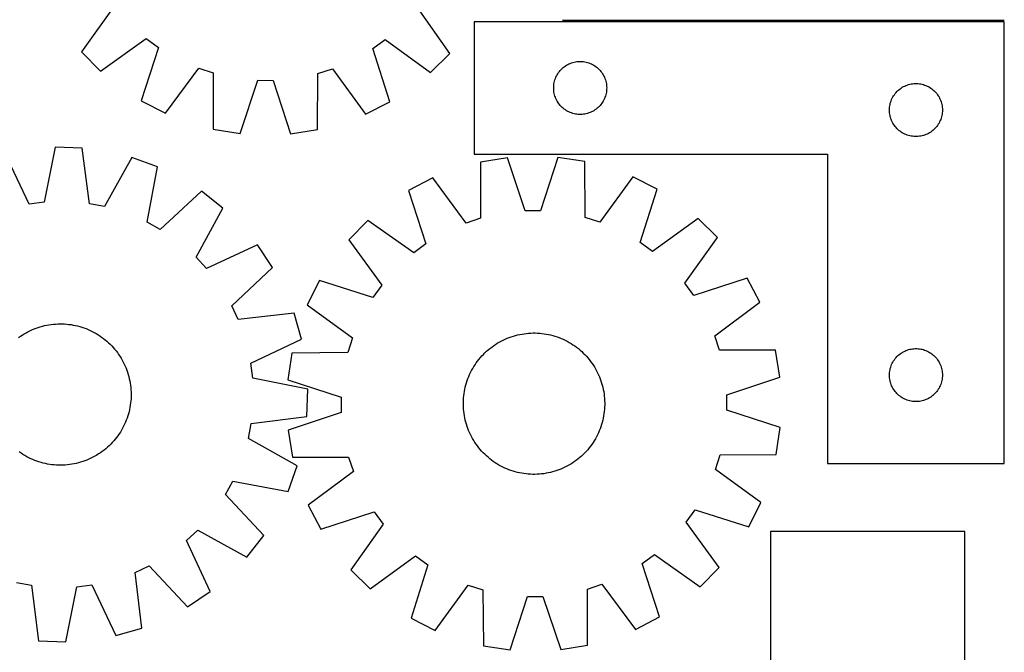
# Model space of a CAD drawing. Header units: millimetres. Extents: x 7 to 1493, y 7 to 2993.
# Tile 10 of 12: x 936 to 1493, y 2115 to 2473. Entities that reach past the tile are written whole.
import ezdxf

# ---------------------------------------------------------------- set-up
doc = ezdxf.new("R2010")
doc.units = ezdxf.units.MM
doc.layers.add('COMMON', color=5, linetype='CONTINUOUS', true_color=0x0000ff)
doc.layers.add('CUT', color=7, linetype='CONTINUOUS', true_color=0x000000)

msp = doc.modelspace()

# ---------------------------------------------------------------- linework, layer by layer
at = {"layer": 'COMMON'}
msp.add_line((1493.380008, 2472.486121), (1243.380008, 2472.486121), dxfattribs=at)
at = {"layer": 'CUT'}
for p, q in [((989.751681, 2480.458305), (971.107216, 2454.741411)), ((1179.67544, 2453.802914), (1161.263162, 2479.686553)), ((1493.380008, 2471.73612), (1193.380008, 2471.73612)), ((1193.380008, 2471.73612), (1193.380008, 2396.73612)), ((1493.380008, 2221.73612), (1493.380008, 2471.73612)), ((981.937732, 2443.812986), (1007.821371, 2462.225264)), ((1014.735413, 2457.154229), (1004.95043, 2426.934552)), ((1007.821371, 2462.225264), (1014.735413, 2457.154229)), ((1136.070723, 2456.608255), (1143.030121, 2461.616863)), ((1143.030121, 2461.616863), (1168.747015, 2442.972398)), ((971.107216, 2454.741411), (981.937732, 2443.812986)), ((1145.583356, 2426.301744), (1136.070723, 2456.608255)), ((1168.747015, 2442.972398), (1179.67544, 2453.802914)), ((1243.77111, 2445.754326), (1244.376794, 2446.233708)), ((1244.376794, 2446.233708), (1245.006352, 2446.681275)), ((1245.006352, 2446.681275), (1245.658116, 2447.095839)), ((1245.658116, 2447.095839), (1246.330357, 2447.476302)), ((1246.330357, 2447.476302), (1247.021292, 2447.821653)), ((1247.021292, 2447.821653), (1247.72909, 2448.130979)), ((1247.72909, 2448.130979), (1248.451872, 2448.403458)), ((1248.451872, 2448.403458), (1249.187724, 2448.638368)), ((1249.187724, 2448.638368), (1249.934692, 2448.835085)), ((1249.934692, 2448.835085), (1250.690797, 2448.993089)), ((1250.690797, 2448.993089), (1251.454033, 2449.11196)), ((1251.454033, 2449.11196), (1252.222376, 2449.191382)), ((1252.222376, 2449.191382), (1252.993789, 2449.231147)), ((1252.993789, 2449.231147), (1253.766227, 2449.231147)), ((1253.766227, 2449.231147), (1254.53764, 2449.191382)), ((1254.53764, 2449.191382), (1255.305983, 2449.11196)), ((1255.305983, 2449.11196), (1256.069219, 2448.993089)), ((1256.069219, 2448.993089), (1256.825324, 2448.835085)), ((1256.825324, 2448.835085), (1257.572293, 2448.638368)), ((1257.572293, 2448.638368), (1258.308144, 2448.403458)), ((1258.308144, 2448.403458), (1259.030926, 2448.130979)), ((1259.030926, 2448.130979), (1259.738724, 2447.821653)), ((1259.738724, 2447.821653), (1260.429659, 2447.476302)), ((1260.429659, 2447.476302), (1261.1019, 2447.095839)), ((1261.1019, 2447.095839), (1261.753664, 2446.681275)), ((1261.753664, 2446.681275), (1262.383222, 2446.233708)), ((1262.383222, 2446.233708), (1262.988906, 2445.754326)), ((1018.627932, 2419.887816), (1037.555029, 2445.397417)), ((1037.555029, 2445.397417), (1045.697709, 2442.711132)), ((1045.697709, 2442.711132), (1045.730032, 2410.946786)), ((1104.661528, 2410.681611), (1104.979703, 2442.444381)), ((1104.979703, 2442.444381), (1113.146229, 2445.057278)), ((1113.146229, 2445.057278), (1131.842992, 2419.378381)), ((1239.635255, 2440.242928), (1239.962702, 2440.942526)), ((1239.962702, 2440.942526), (1240.325729, 2441.624341)), ((1240.325729, 2441.624341), (1240.723375, 2442.286562)), ((1240.723375, 2442.286562), (1241.154583, 2442.927436)), ((1241.154583, 2442.927436), (1241.618211, 2443.545262)), ((1241.618211, 2443.545262), (1242.113029, 2444.138401)), ((1242.113029, 2444.138401), (1242.637725, 2444.705282)), ((1242.637725, 2444.705282), (1243.190908, 2445.2444)), ((1243.190908, 2445.2444), (1243.77111, 2445.754326)), ((1262.988906, 2445.754326), (1263.569108, 2445.2444)), ((1263.569108, 2445.2444), (1264.122291, 2444.705282)), ((1264.122291, 2444.705282), (1264.646987, 2444.138401)), ((1264.646987, 2444.138401), (1265.141805, 2443.545262)), ((1265.141805, 2443.545262), (1265.605433, 2442.927436)), ((1265.605433, 2442.927436), (1266.036641, 2442.286562)), ((1266.036641, 2442.286562), (1266.434287, 2441.624341)), ((1266.434287, 2441.624341), (1266.797314, 2440.942526)), ((1266.797314, 2440.942526), (1267.124762, 2440.242928)), ((1060.91567, 2408.471522), (1071.033509, 2438.581389)), ((1071.033509, 2438.581389), (1079.607766, 2438.542807)), ((1079.607766, 2438.542807), (1089.454229, 2408.343107)), ((1238.380008, 2434.23612), (1238.399897, 2435.008301)), ((1238.399897, 2435.008301), (1238.45951, 2435.778435)), ((1238.45951, 2435.778435), (1238.55869, 2436.544478)), ((1238.55869, 2436.544478), (1238.697173, 2437.304401)), ((1238.697173, 2437.304401), (1238.874592, 2438.056186)), ((1238.874592, 2438.056186), (1239.090477, 2438.797842)), ((1239.090477, 2438.797842), (1239.344256, 2439.527401)), ((1239.344256, 2439.527401), (1239.635255, 2440.242928)), ((1267.124762, 2440.242928), (1267.41576, 2439.527401)), ((1267.41576, 2439.527401), (1267.669539, 2438.797842)), ((1267.669539, 2438.797842), (1267.885424, 2438.056186)), ((1267.885424, 2438.056186), (1268.062843, 2437.304401)), ((1268.062843, 2437.304401), (1268.201327, 2436.544478)), ((1268.201327, 2436.544478), (1268.300506, 2435.778435)), ((1268.300506, 2435.778435), (1268.360119, 2435.008301)), ((1268.360119, 2435.008301), (1268.380008, 2434.23612)), ((1435.658116, 2434.595839), (1436.330357, 2434.976302)), ((1436.330357, 2434.976302), (1437.021292, 2435.321653)), ((1437.021292, 2435.321653), (1437.72909, 2435.630979)), ((1437.72909, 2435.630979), (1438.451872, 2435.903458)), ((1438.451872, 2435.903458), (1439.187724, 2436.138368)), ((1439.187724, 2436.138368), (1439.934692, 2436.335085)), ((1439.934692, 2436.335085), (1440.690797, 2436.493089)), ((1440.690797, 2436.493089), (1441.454033, 2436.61196)), ((1441.454033, 2436.61196), (1442.222376, 2436.691382)), ((1442.222376, 2436.691382), (1442.993789, 2436.731147)), ((1442.993789, 2436.731147), (1443.766227, 2436.731147)), ((1443.766227, 2436.731147), (1444.53764, 2436.691382)), ((1444.53764, 2436.691382), (1445.305983, 2436.61196)), ((1445.305983, 2436.61196), (1446.069219, 2436.493089)), ((1446.069219, 2436.493089), (1446.825324, 2436.335085)), ((1446.825324, 2436.335085), (1447.572293, 2436.138368)), ((1447.572293, 2436.138368), (1448.308144, 2435.903458)), ((1448.308144, 2435.903458), (1449.030926, 2435.630979)), ((1449.030926, 2435.630979), (1449.738724, 2435.321653)), ((1449.738724, 2435.321653), (1450.429659, 2434.976302)), ((1450.429659, 2434.976302), (1451.1019, 2434.595839)), ((1238.399897, 2433.463938), (1238.380008, 2434.23612)), ((1238.45951, 2432.693805), (1238.399897, 2433.463938)), ((1238.55869, 2431.927761), (1238.45951, 2432.693805)), ((1238.697173, 2431.167839), (1238.55869, 2431.927761)), ((1238.874592, 2430.416053), (1238.697173, 2431.167839)), ((1239.090477, 2429.674397), (1238.874592, 2430.416053)), ((1239.344256, 2428.944838), (1239.090477, 2429.674397)), ((1267.669539, 2429.674397), (1267.41576, 2428.944838)), ((1267.885424, 2430.416053), (1267.669539, 2429.674397)), ((1268.062843, 2431.167839), (1267.885424, 2430.416053)), ((1268.201327, 2431.927761), (1268.062843, 2431.167839)), ((1268.300506, 2432.693805), (1268.201327, 2431.927761)), ((1268.360119, 2433.463938), (1268.300506, 2432.693805)), ((1268.380008, 2434.23612), (1268.360119, 2433.463938)), ((1430.325729, 2429.124341), (1430.723375, 2429.786562)), ((1430.723375, 2429.786562), (1431.154583, 2430.427436)), ((1431.154583, 2430.427436), (1431.618211, 2431.045262)), ((1431.618211, 2431.045262), (1432.113029, 2431.638401)), ((1432.113029, 2431.638401), (1432.637725, 2432.205282)), ((1432.637725, 2432.205282), (1433.190908, 2432.7444)), ((1433.190908, 2432.7444), (1433.77111, 2433.254326)), ((1433.77111, 2433.254326), (1434.376794, 2433.733708)), ((1434.376794, 2433.733708), (1435.006352, 2434.181275)), ((1435.006352, 2434.181275), (1435.658116, 2434.595839)), ((1451.1019, 2434.595839), (1451.753664, 2434.181275)), ((1451.753664, 2434.181275), (1452.383222, 2433.733708)), ((1452.383222, 2433.733708), (1452.988906, 2433.254326)), ((1452.988906, 2433.254326), (1453.569108, 2432.7444)), ((1453.569108, 2432.7444), (1454.122291, 2432.205282)), ((1454.122291, 2432.205282), (1454.646987, 2431.638401)), ((1454.646987, 2431.638401), (1455.141805, 2431.045262)), ((1455.141805, 2431.045262), (1455.605433, 2430.427436)), ((1455.605433, 2430.427436), (1456.036641, 2429.786562)), ((1456.036641, 2429.786562), (1456.434287, 2429.124341)), ((1004.95043, 2426.934552), (1018.627932, 2419.887816)), ((1131.842992, 2419.378381), (1145.583356, 2426.301744)), ((1239.635255, 2428.229311), (1239.344256, 2428.944838)), ((1239.962702, 2427.529713), (1239.635255, 2428.229311)), ((1240.325729, 2426.847899), (1239.962702, 2427.529713)), ((1240.723375, 2426.185677), (1240.325729, 2426.847899)), ((1241.154583, 2425.544803), (1240.723375, 2426.185677)), ((1241.618211, 2424.926977), (1241.154583, 2425.544803)), ((1242.113029, 2424.333838), (1241.618211, 2424.926977)), ((1242.637725, 2423.766957), (1242.113029, 2424.333838)), ((1243.190908, 2423.227839), (1242.637725, 2423.766957)), ((1264.122291, 2423.766957), (1263.569108, 2423.227839)), ((1264.646987, 2424.333838), (1264.122291, 2423.766957)), ((1265.141805, 2424.926977), (1264.646987, 2424.333838)), ((1265.605433, 2425.544803), (1265.141805, 2424.926977)), ((1266.036641, 2426.185677), (1265.605433, 2425.544803)), ((1266.434287, 2426.847899), (1266.036641, 2426.185677)), ((1266.797314, 2427.529713), (1266.434287, 2426.847899)), ((1267.124762, 2428.229311), (1266.797314, 2427.529713)), ((1267.41576, 2428.944838), (1267.124762, 2428.229311)), ((1428.45951, 2423.278435), (1428.55869, 2424.044478)), ((1428.55869, 2424.044478), (1428.697173, 2424.804401)), ((1428.697173, 2424.804401), (1428.874592, 2425.556186)), ((1428.874592, 2425.556186), (1429.090477, 2426.297842)), ((1429.090477, 2426.297842), (1429.344256, 2427.027401)), ((1429.344256, 2427.027401), (1429.635255, 2427.742928)), ((1429.635255, 2427.742928), (1429.962702, 2428.442526)), ((1429.962702, 2428.442526), (1430.325729, 2429.124341)), ((1456.434287, 2429.124341), (1456.797314, 2428.442526)), ((1456.797314, 2428.442526), (1457.124762, 2427.742928)), ((1457.124762, 2427.742928), (1457.41576, 2427.027401)), ((1457.41576, 2427.027401), (1457.669539, 2426.297842)), ((1457.669539, 2426.297842), (1457.885424, 2425.556186)), ((1457.885424, 2425.556186), (1458.062843, 2424.804401)), ((1458.062843, 2424.804401), (1458.201327, 2424.044478)), ((1458.201327, 2424.044478), (1458.300506, 2423.278435)), ((1243.77111, 2422.717913), (1243.190908, 2423.227839)), ((1244.376794, 2422.238531), (1243.77111, 2422.717913)), ((1245.006352, 2421.790964), (1244.376794, 2422.238531)), ((1245.658116, 2421.3764), (1245.006352, 2421.790964)), ((1246.330357, 2420.995938), (1245.658116, 2421.3764)), ((1247.021292, 2420.650586), (1246.330357, 2420.995938)), ((1247.72909, 2420.34126), (1247.021292, 2420.650586)), ((1248.451872, 2420.068781), (1247.72909, 2420.34126)), ((1249.187724, 2419.833871), (1248.451872, 2420.068781)), ((1249.934692, 2419.637154), (1249.187724, 2419.833871)), ((1250.690797, 2419.47915), (1249.934692, 2419.637154)), ((1251.454033, 2419.360279), (1250.690797, 2419.47915)), ((1252.222376, 2419.280857), (1251.454033, 2419.360279)), ((1252.993789, 2419.241093), (1252.222376, 2419.280857)), ((1253.766227, 2419.241093), (1252.993789, 2419.241093)), ((1254.53764, 2419.280857), (1253.766227, 2419.241093)), ((1255.305983, 2419.360279), (1254.53764, 2419.280857)), ((1256.069219, 2419.47915), (1255.305983, 2419.360279)), ((1256.825324, 2419.637154), (1256.069219, 2419.47915)), ((1257.572293, 2419.833871), (1256.825324, 2419.637154)), ((1258.308144, 2420.068781), (1257.572293, 2419.833871)), ((1259.030926, 2420.34126), (1258.308144, 2420.068781)), ((1259.738724, 2420.650586), (1259.030926, 2420.34126)), ((1260.429659, 2420.995938), (1259.738724, 2420.650586)), ((1261.1019, 2421.3764), (1260.429659, 2420.995938)), ((1261.753664, 2421.790964), (1261.1019, 2421.3764)), ((1262.383222, 2422.238531), (1261.753664, 2421.790964)), ((1262.988906, 2422.717913), (1262.383222, 2422.238531)), ((1263.569108, 2423.227839), (1262.988906, 2422.717913)), ((1428.380008, 2421.73612), (1428.399897, 2422.508301)), ((1428.399897, 2420.963938), (1428.380008, 2421.73612)), ((1428.399897, 2422.508301), (1428.45951, 2423.278435)), ((1428.45951, 2420.193805), (1428.399897, 2420.963938)), ((1428.55869, 2419.427761), (1428.45951, 2420.193805)), ((1428.697173, 2418.667839), (1428.55869, 2419.427761)), ((1428.874592, 2417.916053), (1428.697173, 2418.667839)), ((1458.062843, 2418.667839), (1457.885424, 2417.916053)), ((1458.201327, 2419.427761), (1458.062843, 2418.667839)), ((1458.300506, 2420.193805), (1458.201327, 2419.427761)), ((1458.300506, 2423.278435), (1458.360119, 2422.508301)), ((1458.360119, 2420.963938), (1458.300506, 2420.193805)), ((1458.360119, 2422.508301), (1458.380008, 2421.73612)), ((1458.380008, 2421.73612), (1458.360119, 2420.963938)), ((1429.090477, 2417.174397), (1428.874592, 2417.916053)), ((1429.344256, 2416.444838), (1429.090477, 2417.174397)), ((1429.635255, 2415.729311), (1429.344256, 2416.444838)), ((1429.962702, 2415.029713), (1429.635255, 2415.729311)), ((1430.325729, 2414.347899), (1429.962702, 2415.029713)), ((1430.723375, 2413.685677), (1430.325729, 2414.347899)), ((1431.154583, 2413.044803), (1430.723375, 2413.685677)), ((1431.618211, 2412.426977), (1431.154583, 2413.044803)), ((1455.605433, 2413.044803), (1455.141805, 2412.426977)), ((1456.036641, 2413.685677), (1455.605433, 2413.044803)), ((1456.434287, 2414.347899), (1456.036641, 2413.685677)), ((1456.797314, 2415.029713), (1456.434287, 2414.347899)), ((1457.124762, 2415.729311), (1456.797314, 2415.029713)), ((1457.41576, 2416.444838), (1457.124762, 2415.729311)), ((1457.669539, 2417.174397), (1457.41576, 2416.444838)), ((1457.885424, 2417.916053), (1457.669539, 2417.174397)), ((1045.730032, 2410.946786), (1060.91567, 2408.471522)), ((1089.454229, 2408.343107), (1104.661528, 2410.681611)), ((1432.113029, 2411.833838), (1431.618211, 2412.426977)), ((1432.637725, 2411.266957), (1432.113029, 2411.833838)), ((1433.190908, 2410.727839), (1432.637725, 2411.266957)), ((1433.77111, 2410.217913), (1433.190908, 2410.727839)), ((1434.376794, 2409.738531), (1433.77111, 2410.217913)), ((1435.006352, 2409.290964), (1434.376794, 2409.738531)), ((1435.658116, 2408.8764), (1435.006352, 2409.290964)), ((1436.330357, 2408.495938), (1435.658116, 2408.8764)), ((1437.021292, 2408.150586), (1436.330357, 2408.495938)), ((1437.72909, 2407.84126), (1437.021292, 2408.150586)), ((1438.451872, 2407.568781), (1437.72909, 2407.84126)), ((1439.187724, 2407.333871), (1438.451872, 2407.568781)), ((1439.934692, 2407.137154), (1439.187724, 2407.333871)), ((1440.690797, 2406.97915), (1439.934692, 2407.137154)), ((1441.454033, 2406.860279), (1440.690797, 2406.97915)), ((1446.069219, 2406.97915), (1445.305983, 2406.860279)), ((1446.825324, 2407.137154), (1446.069219, 2406.97915)), ((1447.572293, 2407.333871), (1446.825324, 2407.137154)), ((1448.308144, 2407.568781), (1447.572293, 2407.333871)), ((1449.030926, 2407.84126), (1448.308144, 2407.568781)), ((1449.738724, 2408.150586), (1449.030926, 2407.84126)), ((1450.429659, 2408.495938), (1449.738724, 2408.150586)), ((1451.1019, 2408.8764), (1450.429659, 2408.495938)), ((1451.753664, 2409.290964), (1451.1019, 2408.8764)), ((1452.383222, 2409.738531), (1451.753664, 2409.290964)), ((1452.988906, 2410.217913), (1452.383222, 2409.738531)), ((1453.569108, 2410.727839), (1452.988906, 2410.217913)), ((1454.122291, 2411.266957), (1453.569108, 2410.727839)), ((1454.646987, 2411.833838), (1454.122291, 2411.266957)), ((1455.141805, 2412.426977), (1454.646987, 2411.833838)), ((1442.222376, 2406.780857), (1441.454033, 2406.860279)), ((1442.993789, 2406.741093), (1442.222376, 2406.780857)), ((1443.766227, 2406.741093), (1442.993789, 2406.741093)), ((1444.53764, 2406.780857), (1443.766227, 2406.741093)), ((1445.305983, 2406.860279), (1444.53764, 2406.780857)), ((941.549187, 2368.492321), (927.922551, 2397.185343)), ((956.243333, 2400.706584), (950.058014, 2369.550259)), ((971.620812, 2400.193089), (956.243333, 2400.706584)), ((975.713882, 2368.693541), (971.620812, 2400.193089)), ((1193.380008, 2396.73612), (1393.380008, 2396.73612)), ((1393.380008, 2396.73612), (1393.380008, 2221.73612)), ((999.643599, 2394.790385), (984.133178, 2367.070327)), ((1014.109772, 2389.550119), (999.643599, 2394.790385)), ((1212.181791, 2394.756459), (1196.999382, 2392.261466)), ((1196.999382, 2392.261466), (1197.008333, 2360.497104)), ((1222.338745, 2364.659764), (1212.181791, 2394.756459)), ((1240.720159, 2394.921956), (1230.912944, 2364.709486)), ((1255.930484, 2392.603213), (1240.720159, 2394.921956)), ((1256.28993, 2360.840884), (1255.930484, 2392.603213)), ((1008.268618, 2358.32744), (1014.109772, 2389.550119)), ((1169.908923, 2383.285228), (1156.240589, 2376.220726)), ((1188.86915, 2357.800241), (1169.908923, 2383.285228)), ((1283.123226, 2383.941769), (1264.459844, 2358.238599)), ((1296.872573, 2377.036264), (1283.123226, 2383.941769)), ((1039.0915, 2375.752325), (1015.774244, 2354.181967)), ((1051.230317, 2366.298242), (1039.0915, 2375.752325)), ((1156.240589, 2376.220726), (1166.064829, 2346.013789)), ((1287.399328, 2346.717419), (1296.872573, 2377.036264)), ((950.058014, 2369.550259), (941.549187, 2368.492321)), ((984.133178, 2367.070327), (975.713882, 2368.693541)), ((1036.02671, 2338.408727), (1051.230317, 2366.298242)), ((1230.912944, 2364.709486), (1222.338745, 2364.659764)), ((1015.774244, 2354.181967), (1008.268618, 2358.32744)), ((1133.249841, 2359.312405), (1122.433534, 2348.369916)), ((1159.157382, 2340.933774), (1133.249841, 2359.312405)), ((1197.008333, 2360.497104), (1188.86915, 2357.800241)), ((1264.459844, 2358.238599), (1256.28993, 2360.840884)), ((1320.057874, 2360.395722), (1294.365227, 2341.717858)), ((1331.000362, 2349.579415), (1320.057874, 2360.395722)), ((1122.433534, 2348.369916), (1141.111398, 2322.677269)), ((1166.064829, 2346.013789), (1159.157382, 2340.933774)), ((1294.365227, 2341.717858), (1287.399328, 2346.717419)), ((1312.621732, 2323.671874), (1331.000362, 2349.579415)), ((1070.725598, 2345.455982), (1041.883963, 2332.146781)), ((1079.348827, 2332.713515), (1070.725598, 2345.455982)), ((1041.883963, 2332.146781), (1036.02671, 2338.408727)), ((1056.271003, 2310.887182), (1079.348827, 2332.713515)), ((1105.792992, 2325.184615), (1098.887487, 2311.435268)), ((1136.111837, 2315.71137), (1105.792992, 2325.184615)), ((1317.701747, 2316.764427), (1312.621732, 2323.671874)), ((1347.908684, 2326.588667), (1317.701747, 2316.764427)), ((1354.973186, 2312.920333), (1347.908684, 2326.588667)), ((1141.111398, 2322.677269), (1136.111837, 2315.71137)), ((1329.488199, 2293.960106), (1354.973186, 2312.920333)), ((1059.906534, 2303.121727), (1056.271003, 2310.887182)), ((1091.449329, 2306.866974), (1059.906534, 2303.121727)), ((1095.712868, 2292.083443), (1091.449329, 2306.866974)), ((1098.887487, 2311.435268), (1124.590657, 2292.771886)), ((938.702679, 2295.048397), (939.790503, 2295.677401)), ((939.790503, 2295.677401), (940.897548, 2296.271925)), ((940.897548, 2296.271925), (942.022721, 2296.831383)), ((942.022721, 2296.831383), (943.164911, 2297.355222)), ((943.164911, 2297.355222), (944.322993, 2297.842925)), ((944.322993, 2297.842925), (945.495822, 2298.294012)), ((945.495822, 2298.294012), (946.682241, 2298.708036)), ((946.682241, 2298.708036), (947.881079, 2299.08459)), ((947.881079, 2299.08459), (949.091154, 2299.423302)), ((949.091154, 2299.423302), (950.311271, 2299.723837)), ((950.311271, 2299.723837), (951.540226, 2299.985899)), ((951.540226, 2299.985899), (952.776806, 2300.20923)), ((952.776806, 2300.20923), (954.019791, 2300.393608)), ((954.019791, 2300.393608), (955.267954, 2300.538852)), ((955.267954, 2300.538852), (956.520063, 2300.644819)), ((956.520063, 2300.644819), (957.774883, 2300.711404)), ((957.774883, 2300.711404), (959.031176, 2300.738541)), ((959.031176, 2300.738541), (960.287701, 2300.726204)), ((960.287701, 2300.726204), (961.543218, 2300.674404)), ((961.543218, 2300.674404), (962.796489, 2300.583193)), ((962.796489, 2300.583193), (964.046276, 2300.452661)), ((964.046276, 2300.452661), (965.291346, 2300.282936)), ((965.291346, 2300.282936), (966.530471, 2300.074187)), ((966.530471, 2300.074187), (967.762428, 2299.826619)), ((967.762428, 2299.826619), (968.986, 2299.540476)), ((968.986, 2299.540476), (970.199981, 2299.216042)), ((970.199981, 2299.216042), (971.403171, 2298.853635)), ((971.403171, 2298.853635), (972.594385, 2298.453614)), ((972.594385, 2298.453614), (973.772446, 2298.016373)), ((973.772446, 2298.016373), (974.936192, 2297.542344)), ((974.936192, 2297.542344), (976.084473, 2297.031996)), ((976.084473, 2297.031996), (977.216158, 2296.48583)), ((977.216158, 2296.48583), (978.330129, 2295.904387)), ((978.330129, 2295.904387), (979.425286, 2295.28824)), ((1225.45646, 2295.530032), (1226.712503, 2295.566921)), ((1226.712503, 2295.566921), (1227.969086, 2295.564339)), ((1227.969086, 2295.564339), (1229.224968, 2295.522288)), ((935.565166, 2292.960881), (936.588968, 2293.689466)), ((936.588968, 2293.689466), (937.63515, 2294.385534)), ((937.63515, 2294.385534), (938.702679, 2295.048397)), ((979.425286, 2295.28824), (980.50055, 2294.637998)), ((980.50055, 2294.637998), (981.554858, 2293.954301)), ((981.554858, 2293.954301), (982.587171, 2293.237826)), ((982.587171, 2293.237826), (983.596469, 2292.489278)), ((983.596469, 2292.489278), (984.581756, 2291.709396)), ((984.581756, 2291.709396), (985.542061, 2290.898951)), ((985.542061, 2290.898951), (986.476436, 2290.058742)), ((986.476436, 2290.058742), (987.383957, 2289.189598)), ((1067.019846, 2278.456807), (1095.712868, 2292.083443)), ((1124.590657, 2292.771886), (1121.988372, 2284.601972)), ((1206.428794, 2289.719132), (1207.511702, 2290.356562)), ((1207.511702, 2290.356562), (1208.614098, 2290.959663)), ((1208.614098, 2290.959663), (1209.734893, 2291.527838)), ((1209.734893, 2291.527838), (1210.872983, 2292.060529)), ((1210.872983, 2292.060529), (1212.027243, 2292.557208)), ((1212.027243, 2292.557208), (1213.196535, 2293.017386)), ((1213.196535, 2293.017386), (1214.379704, 2293.440609)), ((1214.379704, 2293.440609), (1215.575583, 2293.826458)), ((1215.575583, 2293.826458), (1216.782992, 2294.174554)), ((1216.782992, 2294.174554), (1218.000739, 2294.484553)), ((1218.000739, 2294.484553), (1219.227622, 2294.756148)), ((1219.227622, 2294.756148), (1220.462431, 2294.989071)), ((1220.462431, 2294.989071), (1221.703947, 2295.183094)), ((1221.703947, 2295.183094), (1222.950945, 2295.338023)), ((1222.950945, 2295.338023), (1224.202194, 2295.453707)), ((1224.202194, 2295.453707), (1225.45646, 2295.530032)), ((1229.224968, 2295.522288), (1230.478909, 2295.440809)), ((1230.478909, 2295.440809), (1231.729672, 2295.319983)), ((1231.729672, 2295.319983), (1232.976022, 2295.15993)), ((1232.976022, 2295.15993), (1234.21673, 2294.960807)), ((1234.21673, 2294.960807), (1235.450572, 2294.72281)), ((1235.450572, 2294.72281), (1236.676329, 2294.446175)), ((1236.676329, 2294.446175), (1237.892791, 2294.131175)), ((1237.892791, 2294.131175), (1239.098759, 2293.778119)), ((1239.098759, 2293.778119), (1240.293043, 2293.387358)), ((1240.293043, 2293.387358), (1241.474462, 2292.959276)), ((1241.474462, 2292.959276), (1242.641853, 2292.494297)), ((1242.641853, 2292.494297), (1243.794062, 2291.992878)), ((1243.794062, 2291.992878), (1244.929953, 2291.455514)), ((1244.929953, 2291.455514), (1246.048404, 2290.882737)), ((1246.048404, 2290.882737), (1247.148312, 2290.275111)), ((1247.148312, 2290.275111), (1248.228591, 2289.633235)), ((1332.185062, 2285.820923), (1329.488199, 2293.960106)), ((987.383957, 2289.189598), (988.263731, 2288.292377)), ((988.263731, 2288.292377), (989.114888, 2287.367964)), ((989.114888, 2287.367964), (989.936588, 2286.417272)), ((989.936588, 2286.417272), (990.728021, 2285.441239)), ((990.728021, 2285.441239), (991.488405, 2284.440828)), ((991.488405, 2284.440828), (992.216991, 2283.417026)), ((1121.988372, 2284.601972), (1090.226043, 2284.242526)), ((1199.481182, 2284.352843), (1200.398959, 2285.211151)), ((1200.398959, 2285.211151), (1201.343244, 2286.040207)), ((1201.343244, 2286.040207), (1202.313103, 2286.839193)), ((1202.313103, 2286.839193), (1203.307581, 2287.607321)), ((1203.307581, 2287.607321), (1204.325696, 2288.343833)), ((1204.325696, 2288.343833), (1205.366442, 2289.048002)), ((1205.366442, 2289.048002), (1206.428794, 2289.719132)), ((1248.228591, 2289.633235), (1249.288175, 2288.957744)), ((1249.288175, 2288.957744), (1250.326019, 2288.249304)), ((1250.326019, 2288.249304), (1251.341098, 2287.508615)), ((1251.341098, 2287.508615), (1252.33241, 2286.736406)), ((1252.33241, 2286.736406), (1253.298978, 2285.93344)), ((1253.298978, 2285.93344), (1254.239847, 2285.10051)), ((1254.239847, 2285.10051), (1255.154088, 2284.238438)), ((1363.949423, 2285.829874), (1332.185062, 2285.820923)), ((1366.444417, 2270.647465), (1363.949423, 2285.829874)), ((1435.006352, 2284.181275), (1435.658116, 2284.595839)), ((1435.658116, 2284.595839), (1436.330357, 2284.976302)), ((1436.330357, 2284.976302), (1437.021292, 2285.321653)), ((1437.021292, 2285.321653), (1437.72909, 2285.630979)), ((1437.72909, 2285.630979), (1438.451872, 2285.903458)), ((1438.451872, 2285.903458), (1439.187724, 2286.138368)), ((1439.187724, 2286.138368), (1439.934692, 2286.335085)), ((1439.934692, 2286.335085), (1440.690797, 2286.493089)), ((1440.690797, 2286.493089), (1441.454033, 2286.61196)), ((1441.454033, 2286.61196), (1442.222376, 2286.691382)), ((1442.222376, 2286.691382), (1442.993789, 2286.731147)), ((1442.993789, 2286.731147), (1443.766227, 2286.731147)), ((1443.766227, 2286.731147), (1444.53764, 2286.691382)), ((1444.53764, 2286.691382), (1445.305983, 2286.61196)), ((1445.305983, 2286.61196), (1446.069219, 2286.493089)), ((1446.069219, 2286.493089), (1446.825324, 2286.335085)), ((1446.825324, 2286.335085), (1447.572293, 2286.138368)), ((1447.572293, 2286.138368), (1448.308144, 2285.903458)), ((1448.308144, 2285.903458), (1449.030926, 2285.630979)), ((1449.030926, 2285.630979), (1449.738724, 2285.321653)), ((1449.738724, 2285.321653), (1450.429659, 2284.976302)), ((1450.429659, 2284.976302), (1451.1019, 2284.595839)), ((1451.1019, 2284.595839), (1451.753664, 2284.181275)), ((992.216991, 2283.417026), (992.913059, 2282.370844)), ((992.913059, 2282.370844), (993.575921, 2281.303315)), ((993.575921, 2281.303315), (994.204925, 2280.215491)), ((994.204925, 2280.215491), (994.799449, 2279.108446)), ((994.799449, 2279.108446), (995.358907, 2277.983273)), ((1090.226043, 2284.242526), (1087.9073, 2269.032201)), ((1194.579952, 2278.638061), (1195.320641, 2279.65314)), ((1195.320641, 2279.65314), (1196.09285, 2280.644452)), ((1196.09285, 2280.644452), (1196.895816, 2281.61102)), ((1196.895816, 2281.61102), (1197.728746, 2282.551889)), ((1197.728746, 2282.551889), (1198.590818, 2283.466131)), ((1198.590818, 2283.466131), (1199.481182, 2284.352843)), ((1255.154088, 2284.238438), (1256.040801, 2283.348074)), ((1256.040801, 2283.348074), (1256.899108, 2282.430297)), ((1256.899108, 2282.430297), (1257.728165, 2281.486012)), ((1257.728165, 2281.486012), (1258.527151, 2280.516153)), ((1258.527151, 2280.516153), (1259.295279, 2279.521675)), ((1259.295279, 2279.521675), (1260.031791, 2278.50356)), ((1429.962702, 2278.442526), (1430.325729, 2279.124341)), ((1430.325729, 2279.124341), (1430.723375, 2279.786562)), ((1430.723375, 2279.786562), (1431.154583, 2280.427436)), ((1431.154583, 2280.427436), (1431.618211, 2281.045262)), ((1431.618211, 2281.045262), (1432.113029, 2281.638401)), ((1432.113029, 2281.638401), (1432.637725, 2282.205282)), ((1432.637725, 2282.205282), (1433.190908, 2282.7444)), ((1433.190908, 2282.7444), (1433.77111, 2283.254326)), ((1433.77111, 2283.254326), (1434.376794, 2283.733708)), ((1434.376794, 2283.733708), (1435.006352, 2284.181275)), ((1451.753664, 2284.181275), (1452.383222, 2283.733708)), ((1452.383222, 2283.733708), (1452.988906, 2283.254326)), ((1452.988906, 2283.254326), (1453.569108, 2282.7444)), ((1453.569108, 2282.7444), (1454.122291, 2282.205282)), ((1454.122291, 2282.205282), (1454.646987, 2281.638401)), ((1454.646987, 2281.638401), (1455.141805, 2281.045262)), ((1455.141805, 2281.045262), (1455.605433, 2280.427436)), ((1455.605433, 2280.427436), (1456.036641, 2279.786562)), ((1456.036641, 2279.786562), (1456.434287, 2279.124341)), ((1456.434287, 2279.124341), (1456.797314, 2278.442526)), ((995.358907, 2277.983273), (995.882746, 2276.841083)), ((995.882746, 2276.841083), (996.37045, 2275.683001)), ((996.37045, 2275.683001), (996.821536, 2274.510172)), ((996.821536, 2274.510172), (997.235561, 2273.323753)), ((997.235561, 2273.323753), (997.612115, 2272.124915)), ((1068.077784, 2269.94798), (1067.019846, 2278.456807)), ((1191.373742, 2273.241995), (1191.946519, 2274.360446)), ((1191.946519, 2274.360446), (1192.554145, 2275.460354)), ((1192.554145, 2275.460354), (1193.196021, 2276.540633)), ((1193.196021, 2276.540633), (1193.871512, 2277.600217)), ((1193.871512, 2277.600217), (1194.579952, 2278.638061)), ((1260.031791, 2278.50356), (1260.735959, 2277.462814)), ((1260.735959, 2277.462814), (1261.40709, 2276.400462)), ((1261.40709, 2276.400462), (1262.04452, 2275.317554)), ((1262.04452, 2275.317554), (1262.64762, 2274.215158)), ((1262.64762, 2274.215158), (1263.215796, 2273.094363)), ((1428.399897, 2272.508301), (1428.45951, 2273.278435)), ((1428.45951, 2273.278435), (1428.55869, 2274.044478)), ((1428.55869, 2274.044478), (1428.697173, 2274.804401)), ((1428.697173, 2274.804401), (1428.874592, 2275.556186)), ((1428.874592, 2275.556186), (1429.090477, 2276.297842)), ((1429.090477, 2276.297842), (1429.344256, 2277.027401)), ((1429.344256, 2277.027401), (1429.635255, 2277.742928)), ((1429.635255, 2277.742928), (1429.962702, 2278.442526)), ((1456.797314, 2278.442526), (1457.124762, 2277.742928)), ((1457.124762, 2277.742928), (1457.41576, 2277.027401)), ((1457.41576, 2277.027401), (1457.669539, 2276.297842)), ((1457.669539, 2276.297842), (1457.885424, 2275.556186)), ((1457.885424, 2275.556186), (1458.062843, 2274.804401)), ((1458.062843, 2274.804401), (1458.201327, 2274.044478)), ((1458.201327, 2274.044478), (1458.300506, 2273.278435)), ((1458.300506, 2273.278435), (1458.360119, 2272.508301)), ((997.612115, 2272.124915), (997.950827, 2270.91484)), ((997.950827, 2270.91484), (998.251362, 2269.694723)), ((998.251362, 2269.694723), (998.513424, 2268.465768)), ((998.513424, 2268.465768), (998.736754, 2267.229188)), ((1099.234109, 2263.762661), (1068.077784, 2269.94798)), ((1087.9073, 2269.032201), (1118.11977, 2259.224986)), ((1189.051137, 2267.410802), (1189.441898, 2268.605085)), ((1189.441898, 2268.605085), (1189.86998, 2269.786505)), ((1189.86998, 2269.786505), (1190.334959, 2270.953895)), ((1190.334959, 2270.953895), (1190.836378, 2272.106104)), ((1190.836378, 2272.106104), (1191.373742, 2273.241995)), ((1263.215796, 2273.094363), (1263.748487, 2271.956273)), ((1263.748487, 2271.956273), (1264.245166, 2270.802013)), ((1264.245166, 2270.802013), (1264.705344, 2269.632721)), ((1264.705344, 2269.632721), (1265.128567, 2268.449552)), ((1265.128567, 2268.449552), (1265.514416, 2267.253673)), ((1336.347722, 2260.490511), (1366.444417, 2270.647465)), ((1428.380008, 2271.73612), (1428.399897, 2272.508301)), ((1428.399897, 2270.963938), (1428.380008, 2271.73612)), ((1428.45951, 2270.193805), (1428.399897, 2270.963938)), ((1428.55869, 2269.427761), (1428.45951, 2270.193805)), ((1428.697173, 2268.667839), (1428.55869, 2269.427761)), ((1428.874592, 2267.916053), (1428.697173, 2268.667839)), ((1429.090477, 2267.174397), (1428.874592, 2267.916053)), ((1457.885424, 2267.916053), (1457.669539, 2267.174397)), ((1458.062843, 2268.667839), (1457.885424, 2267.916053)), ((1458.201327, 2269.427761), (1458.062843, 2268.667839)), ((1458.300506, 2270.193805), (1458.201327, 2269.427761)), ((1458.360119, 2270.963938), (1458.300506, 2270.193805)), ((1458.360119, 2272.508301), (1458.380008, 2271.73612)), ((1458.380008, 2271.73612), (1458.360119, 2270.963938)), ((998.736754, 2267.229188), (998.921133, 2265.986203)), ((998.921133, 2265.986203), (999.066377, 2264.73804)), ((999.066377, 2264.73804), (999.172344, 2263.48593)), ((999.172344, 2263.48593), (999.238928, 2262.23111)), ((999.238928, 2262.23111), (999.266066, 2260.974818)), ((1098.720613, 2248.385182), (1099.234109, 2263.762661)), ((1187.669326, 2261.288064), (1187.868449, 2262.528773)), ((1187.868449, 2262.528773), (1188.106446, 2263.762614)), ((1188.106446, 2263.762614), (1188.383081, 2264.988371)), ((1188.383081, 2264.988371), (1188.698081, 2266.204833)), ((1188.698081, 2266.204833), (1189.051137, 2267.410802)), ((1265.514416, 2267.253673), (1265.862512, 2266.046264)), ((1265.862512, 2266.046264), (1266.17251, 2264.828517)), ((1266.17251, 2264.828517), (1266.444105, 2263.601634)), ((1266.444105, 2263.601634), (1266.677029, 2262.366825)), ((1266.677029, 2262.366825), (1266.871051, 2261.125309)), ((1429.344256, 2266.444838), (1429.090477, 2267.174397)), ((1429.635255, 2265.729311), (1429.344256, 2266.444838)), ((1429.962702, 2265.029713), (1429.635255, 2265.729311)), ((1430.325729, 2264.347899), (1429.962702, 2265.029713)), ((1430.723375, 2263.685677), (1430.325729, 2264.347899)), ((1431.154583, 2263.044803), (1430.723375, 2263.685677)), ((1431.618211, 2262.426977), (1431.154583, 2263.044803)), ((1432.113029, 2261.833838), (1431.618211, 2262.426977)), ((1455.141805, 2262.426977), (1454.646987, 2261.833838)), ((1455.605433, 2263.044803), (1455.141805, 2262.426977)), ((1456.036641, 2263.685677), (1455.605433, 2263.044803)), ((1456.434287, 2264.347899), (1456.036641, 2263.685677)), ((1456.797314, 2265.029713), (1456.434287, 2264.347899)), ((1457.124762, 2265.729311), (1456.797314, 2265.029713)), ((1457.41576, 2266.444838), (1457.124762, 2265.729311)), ((1457.669539, 2267.174397), (1457.41576, 2266.444838)), ((999.110718, 2257.209505), (998.980185, 2255.959718)), ((999.201928, 2258.462776), (999.110718, 2257.209505)), ((999.253728, 2259.718293), (999.201928, 2258.462776)), ((999.266066, 2260.974818), (999.253728, 2259.718293)), ((1118.11977, 2259.224986), (1118.169492, 2250.650787)), ((1187.264917, 2256.281128), (1187.306968, 2257.53701)), ((1187.306968, 2257.53701), (1187.388447, 2258.790951)), ((1187.388447, 2258.790951), (1187.509273, 2260.041714)), ((1187.509273, 2260.041714), (1187.669326, 2261.288064)), ((1266.871051, 2261.125309), (1267.025981, 2259.878311)), ((1267.025981, 2259.878311), (1267.141665, 2258.627062)), ((1267.141665, 2258.627062), (1267.21799, 2257.372796)), ((1267.21799, 2257.372796), (1267.254879, 2256.116753)), ((1336.397444, 2251.916312), (1336.347722, 2260.490511)), ((1432.637725, 2261.266957), (1432.113029, 2261.833838)), ((1433.190908, 2260.727839), (1432.637725, 2261.266957)), ((1433.77111, 2260.217913), (1433.190908, 2260.727839)), ((1434.376794, 2259.738531), (1433.77111, 2260.217913)), ((1435.006352, 2259.290964), (1434.376794, 2259.738531)), ((1435.658116, 2258.8764), (1435.006352, 2259.290964)), ((1436.330357, 2258.495938), (1435.658116, 2258.8764)), ((1437.021292, 2258.150586), (1436.330357, 2258.495938)), ((1437.72909, 2257.84126), (1437.021292, 2258.150586)), ((1438.451872, 2257.568781), (1437.72909, 2257.84126)), ((1439.187724, 2257.333871), (1438.451872, 2257.568781)), ((1439.934692, 2257.137154), (1439.187724, 2257.333871)), ((1440.690797, 2256.97915), (1439.934692, 2257.137154)), ((1441.454033, 2256.860279), (1440.690797, 2256.97915)), ((1442.222376, 2256.780857), (1441.454033, 2256.860279)), ((1442.993789, 2256.741093), (1442.222376, 2256.780857)), ((1443.766227, 2256.741093), (1442.993789, 2256.741093)), ((1444.53764, 2256.780857), (1443.766227, 2256.741093)), ((1445.305983, 2256.860279), (1444.53764, 2256.780857)), ((1446.069219, 2256.97915), (1445.305983, 2256.860279)), ((1446.825324, 2257.137154), (1446.069219, 2256.97915)), ((1447.572293, 2257.333871), (1446.825324, 2257.137154)), ((1448.308144, 2257.568781), (1447.572293, 2257.333871)), ((1449.030926, 2257.84126), (1448.308144, 2257.568781)), ((1449.738724, 2258.150586), (1449.030926, 2257.84126)), ((1450.429659, 2258.495938), (1449.738724, 2258.150586)), ((1451.1019, 2258.8764), (1450.429659, 2258.495938)), ((1451.753664, 2259.290964), (1451.1019, 2258.8764)), ((1452.383222, 2259.738531), (1451.753664, 2259.290964)), ((1452.988906, 2260.217913), (1452.383222, 2259.738531)), ((1453.569108, 2260.727839), (1452.988906, 2260.217913)), ((1454.122291, 2261.266957), (1453.569108, 2260.727839)), ((1454.646987, 2261.833838), (1454.122291, 2261.266957)), ((998.068001, 2251.019994), (997.743566, 2249.806013)), ((998.354144, 2252.243566), (998.068001, 2251.019994)), ((998.601712, 2253.475523), (998.354144, 2252.243566)), ((998.810461, 2254.714648), (998.601712, 2253.475523)), ((998.980185, 2255.959718), (998.810461, 2254.714648)), ((1187.262335, 2255.024546), (1187.264917, 2256.281128)), ((1187.299224, 2253.768502), (1187.262335, 2255.024546)), ((1187.375549, 2252.514236), (1187.299224, 2253.768502)), ((1187.491233, 2251.262987), (1187.375549, 2252.514236)), ((1187.646162, 2250.01599), (1187.491233, 2251.262987)), ((1267.007941, 2251.099584), (1266.847888, 2249.853234)), ((1267.128767, 2252.350347), (1267.007941, 2251.099584)), ((1267.210245, 2253.604288), (1267.128767, 2252.350347)), ((1267.252297, 2254.86017), (1267.210245, 2253.604288)), ((1267.254879, 2256.116753), (1267.252297, 2254.86017)), ((1366.609913, 2242.109097), (1336.397444, 2251.916312)), ((996.543898, 2246.233548), (996.069869, 2245.069802)), ((996.981138, 2247.411609), (996.543898, 2246.233548)), ((997.381159, 2248.602822), (996.981138, 2247.411609)), ((997.743566, 2249.806013), (997.381159, 2248.602822)), ((1067.221065, 2244.292112), (1098.720613, 2248.385182)), ((1118.169492, 2250.650787), (1088.072797, 2240.493834)), ((1187.840185, 2248.774474), (1187.646162, 2250.01599)), ((1188.073108, 2247.539665), (1187.840185, 2248.774474)), ((1188.344703, 2246.312781), (1188.073108, 2247.539665)), ((1188.654702, 2245.095034), (1188.344703, 2246.312781)), ((1266.134133, 2246.152927), (1265.819132, 2244.936465)), ((1266.410768, 2247.378684), (1266.134133, 2246.152927)), ((1266.648764, 2248.612526), (1266.410768, 2247.378684)), ((1266.847888, 2249.853234), (1266.648764, 2248.612526)), ((993.815765, 2240.580708), (993.165522, 2239.505444)), ((994.431912, 2241.675865), (993.815765, 2240.580708)), ((995.013355, 2242.789836), (994.431912, 2241.675865)), ((995.55952, 2243.921521), (995.013355, 2242.789836)), ((996.069869, 2245.069802), (995.55952, 2243.921521)), ((1065.597852, 2235.872816), (1067.221065, 2244.292112)), ((1088.072797, 2240.493834), (1090.56779, 2225.311424)), ((1189.002797, 2243.887625), (1188.654702, 2245.095034)), ((1189.388647, 2242.691746), (1189.002797, 2243.887625)), ((1189.81187, 2241.508577), (1189.388647, 2242.691746)), ((1190.272048, 2240.339285), (1189.81187, 2241.508577)), ((1190.768727, 2239.185025), (1190.272048, 2240.339285)), ((1264.182254, 2240.187403), (1263.680835, 2239.035194)), ((1264.647234, 2241.354794), (1264.182254, 2240.187403)), ((1265.075316, 2242.536213), (1264.647234, 2241.354794)), ((1265.466077, 2243.730497), (1265.075316, 2242.536213)), ((1265.819132, 2244.936465), (1265.466077, 2243.730497)), ((1364.29117, 2226.898772), (1366.609913, 2242.109097)), ((989.426476, 2234.463933), (988.586267, 2233.529558)), ((990.236921, 2235.424237), (989.426476, 2234.463933)), ((991.016802, 2236.409525), (990.236921, 2235.424237)), ((991.76535, 2237.418823), (991.016802, 2236.409525)), ((992.481826, 2238.451136), (991.76535, 2237.418823)), ((993.165522, 2239.505444), (992.481826, 2238.451136)), ((1093.317909, 2220.362395), (1065.597852, 2235.872816)), ((1191.301418, 2238.046935), (1190.768727, 2239.185025)), ((1191.869593, 2236.92614), (1191.301418, 2238.046935)), ((1192.472694, 2235.823744), (1191.869593, 2236.92614)), ((1193.110124, 2234.740836), (1192.472694, 2235.823744)), ((1193.781254, 2233.678484), (1193.110124, 2234.740836)), ((1261.321193, 2234.600665), (1260.645702, 2233.541081)), ((1261.963068, 2235.680944), (1261.321193, 2234.600665)), ((1262.570695, 2236.780852), (1261.963068, 2235.680944)), ((1263.143472, 2237.899303), (1262.570695, 2236.780852)), ((1263.680835, 2239.035194), (1263.143472, 2237.899303)), ((983.968764, 2229.277973), (982.968353, 2228.517589)), ((984.944797, 2230.069406), (983.968764, 2229.277973)), ((985.895489, 2230.891106), (984.944797, 2230.069406)), ((986.819902, 2231.742263), (985.895489, 2230.891106)), ((987.717123, 2232.622037), (986.819902, 2231.742263)), ((988.586267, 2233.529558), (987.717123, 2232.622037)), ((1194.485423, 2232.637738), (1193.781254, 2233.678484)), ((1195.221935, 2231.619623), (1194.485423, 2232.637738)), ((1195.990063, 2230.625145), (1195.221935, 2231.619623)), ((1196.789049, 2229.655286), (1195.990063, 2230.625145)), ((1197.618105, 2228.711002), (1196.789049, 2229.655286)), ((1198.476413, 2227.793225), (1197.618105, 2228.711002)), ((1257.621398, 2229.530278), (1256.788468, 2228.589409)), ((1258.424364, 2230.496846), (1257.621398, 2229.530278)), ((1259.196572, 2231.488158), (1258.424364, 2230.496846)), ((1259.937262, 2232.503237), (1259.196572, 2231.488158)), ((1260.645702, 2233.541081), (1259.937262, 2232.503237)), ((936.978661, 2227.524168), (935.946348, 2228.240644)), ((938.032969, 2226.840471), (936.978661, 2227.524168)), ((939.108232, 2226.190229), (938.032969, 2226.840471)), ((940.20339, 2225.574082), (939.108232, 2226.190229)), ((941.317361, 2224.992639), (940.20339, 2225.574082)), ((942.449045, 2224.446474), (941.317361, 2224.992639)), ((943.597327, 2223.936125), (942.449045, 2224.446474)), ((944.761072, 2223.462096), (943.597327, 2223.936125)), ((945.939133, 2223.024856), (944.761072, 2223.462096)), ((973.037697, 2223.184458), (971.851278, 2222.770433)), ((974.210526, 2223.635544), (973.037697, 2223.184458)), ((975.368607, 2224.123248), (974.210526, 2223.635544)), ((976.510798, 2224.647087), (975.368607, 2224.123248)), ((977.635971, 2225.206544), (976.510798, 2224.647087)), ((978.743015, 2225.801069), (977.635971, 2225.206544)), ((979.830839, 2226.430072), (978.743015, 2225.801069)), ((980.898369, 2227.092935), (979.830839, 2226.430072)), ((981.944551, 2227.789003), (980.898369, 2227.092935)), ((982.968353, 2228.517589), (981.944551, 2227.789003)), ((1090.56779, 2225.311424), (1122.332152, 2225.320375)), ((1122.332152, 2225.320375), (1125.029014, 2217.181192)), ((1199.363125, 2226.90286), (1198.476413, 2227.793225)), ((1200.277367, 2226.040788), (1199.363125, 2226.90286)), ((1201.218236, 2225.207858), (1200.277367, 2226.040788)), ((1202.184804, 2224.404892), (1201.218236, 2225.207858)), ((1203.176116, 2223.632684), (1202.184804, 2224.404892)), ((1204.191195, 2222.891994), (1203.176116, 2223.632684)), ((1251.209633, 2223.533977), (1250.191518, 2222.797465)), ((1252.20411, 2224.302105), (1251.209633, 2223.533977)), ((1253.17397, 2225.101091), (1252.20411, 2224.302105)), ((1254.118254, 2225.930147), (1253.17397, 2225.101091)), ((1255.036031, 2226.788455), (1254.118254, 2225.930147)), ((1255.926395, 2227.675167), (1255.036031, 2226.788455)), ((1256.788468, 2228.589409), (1255.926395, 2227.675167)), ((1329.926557, 2218.369412), (1332.528841, 2226.539326)), ((1332.528841, 2226.539326), (1364.29117, 2226.898772)), ((947.130347, 2222.624835), (945.939133, 2223.024856)), ((948.333538, 2222.262428), (947.130347, 2222.624835)), ((949.547518, 2221.937993), (948.333538, 2222.262428)), ((950.771091, 2221.65185), (949.547518, 2221.937993)), ((952.003047, 2221.404282), (950.771091, 2221.65185)), ((953.242172, 2221.195533), (952.003047, 2221.404282)), ((954.487243, 2221.025808), (953.242172, 2221.195533)), ((955.73703, 2220.895276), (954.487243, 2221.025808)), ((956.990301, 2220.804066), (955.73703, 2220.895276)), ((958.245818, 2220.752266), (956.990301, 2220.804066)), ((959.502343, 2220.739928), (958.245818, 2220.752266)), ((960.758635, 2220.767066), (959.502343, 2220.739928)), ((962.013455, 2220.83365), (960.758635, 2220.767066)), ((963.265564, 2220.939617), (962.013455, 2220.83365)), ((964.513727, 2221.084861), (963.265564, 2220.939617)), ((965.756712, 2221.26924), (964.513727, 2221.084861)), ((966.993292, 2221.49257), (965.756712, 2221.26924)), ((968.222247, 2221.754632), (966.993292, 2221.49257)), ((969.442364, 2222.055167), (968.222247, 2221.754632)), ((970.652439, 2222.393879), (969.442364, 2222.055167)), ((971.851278, 2222.770433), (970.652439, 2222.393879)), ((1088.077644, 2205.896222), (1093.317909, 2220.362395)), ((1205.229039, 2222.183554), (1204.191195, 2222.891994)), ((1206.288623, 2221.508063), (1205.229039, 2222.183554)), ((1207.368902, 2220.866188), (1206.288623, 2221.508063)), ((1208.46881, 2220.258561), (1207.368902, 2220.866188)), ((1209.587261, 2219.685784), (1208.46881, 2220.258561)), ((1210.723152, 2219.148421), (1209.587261, 2219.685784)), ((1211.875361, 2218.647002), (1210.723152, 2219.148421)), ((1213.042751, 2218.182022), (1211.875361, 2218.647002)), ((1214.224171, 2217.75394), (1213.042751, 2218.182022)), ((1215.418454, 2217.363179), (1214.224171, 2217.75394)), ((1240.13751, 2217.700689), (1238.941631, 2217.31484)), ((1241.320679, 2218.123912), (1240.13751, 2217.700689)), ((1242.489971, 2218.58409), (1241.320679, 2218.123912)), ((1243.644231, 2219.080769), (1242.489971, 2218.58409)), ((1244.78232, 2219.61346), (1243.644231, 2219.080769)), ((1245.903116, 2220.181636), (1244.78232, 2219.61346)), ((1247.005512, 2220.784736), (1245.903116, 2220.181636)), ((1248.08842, 2221.422166), (1247.005512, 2220.784736)), ((1249.150772, 2222.093297), (1248.08842, 2221.422166)), ((1250.191518, 2222.797465), (1249.150772, 2222.093297)), ((1355.629727, 2199.70603), (1329.926557, 2218.369412)), ((1393.380008, 2221.73612), (1493.380008, 2221.73612)), ((1125.029014, 2217.181192), (1099.544028, 2198.220965)), ((1216.624422, 2217.010124), (1215.418454, 2217.363179)), ((1217.840885, 2216.695123), (1216.624422, 2217.010124)), ((1219.066642, 2216.418488), (1217.840885, 2216.695123)), ((1220.300483, 2216.180491), (1219.066642, 2216.418488)), ((1221.541192, 2215.981368), (1220.300483, 2216.180491)), ((1222.787542, 2215.821315), (1221.541192, 2215.981368)), ((1224.038305, 2215.700489), (1222.787542, 2215.821315)), ((1225.292246, 2215.61901), (1224.038305, 2215.700489)), ((1226.548128, 2215.576959), (1225.292246, 2215.61901)), ((1227.80471, 2215.574377), (1226.548128, 2215.576959)), ((1229.060754, 2215.611266), (1227.80471, 2215.574377)), ((1230.315019, 2215.687591), (1229.060754, 2215.611266)), ((1231.566268, 2215.803275), (1230.315019, 2215.687591)), ((1232.813266, 2215.958205), (1231.566268, 2215.803275)), ((1234.054782, 2216.152227), (1232.813266, 2215.958205)), ((1235.289591, 2216.385151), (1234.054782, 2216.152227)), ((1236.516475, 2216.656746), (1235.289591, 2216.385151)), ((1237.734222, 2216.966744), (1236.516475, 2216.656746)), ((1238.941631, 2217.31484), (1237.734222, 2216.966744)), ((1052.709492, 2204.23175), (1056.854965, 2211.737376)), ((1056.854965, 2211.737376), (1088.077644, 2205.896222)), ((1074.279849, 2180.914494), (1052.709492, 2204.23175)), ((1099.544028, 2198.220965), (1106.60853, 2184.552631)), ((1313.405815, 2188.464029), (1318.405377, 2195.429928)), ((1318.405377, 2195.429928), (1348.724222, 2185.956683)), ((1348.724222, 2185.956683), (1355.629727, 2199.70603)), ((1106.60853, 2184.552631), (1136.815467, 2194.376871)), ((1136.815467, 2194.376871), (1141.895482, 2187.469424)), ((1141.895482, 2187.469424), (1123.516851, 2161.561883)), ((1332.08368, 2162.771382), (1313.405815, 2188.464029)), ((1030.674306, 2178.122031), (1036.936251, 2183.979284)), ((1036.936251, 2183.979284), (1064.825767, 2168.775677)), ((1064.825767, 2168.775677), (1074.279849, 2180.914494)), ((1471.04961, 2183.223056), (1361.04961, 2183.223056)), ((1361.04961, 2183.223056), (1361.04961, 2003.223056)), ((1471.04961, 2003.223056), (1471.04961, 2183.223056)), ((1043.983507, 2149.280396), (1030.674306, 2178.122031)), ((1134.45934, 2150.745576), (1160.151987, 2169.423441)), ((1160.151987, 2169.423441), (1167.117886, 2164.423879)), ((1288.452385, 2165.127509), (1295.359832, 2170.207524)), ((1295.359832, 2170.207524), (1321.267373, 2151.828893)), ((1001.649252, 2160.09946), (1009.414706, 2163.73499)), ((1009.414706, 2163.73499), (1031.241039, 2140.657167)), ((1167.117886, 2164.423879), (1157.644641, 2134.105034)), ((1298.276625, 2134.920572), (1288.452385, 2165.127509)), ((1321.267373, 2151.828893), (1332.08368, 2162.771382)), ((1005.394498, 2128.556665), (1001.649252, 2160.09946)), ((1123.516851, 2161.561883), (1134.45934, 2150.745576)), ((934.40034, 2154.408142), (942.819637, 2152.784929)), ((942.819637, 2152.784929), (946.912707, 2121.285381)), ((962.290186, 2120.771885), (968.475504, 2151.92821)), ((968.475504, 2151.92821), (976.984331, 2152.986148)), ((976.984331, 2152.986148), (990.610968, 2124.293126)), ((1171.393988, 2127.199529), (1190.05737, 2152.902699)), ((1190.05737, 2152.902699), (1198.227283, 2150.300415)), ((1257.508881, 2150.644194), (1265.648064, 2153.341057)), ((1265.648064, 2153.341057), (1284.608291, 2127.85607)), ((1031.241039, 2140.657167), (1043.983507, 2149.280396)), ((1198.227283, 2150.300415), (1198.58673, 2118.538086)), ((1213.797055, 2116.219343), (1223.604269, 2146.431812)), ((1223.604269, 2146.431812), (1232.178469, 2146.481534)), ((1232.178469, 2146.481534), (1242.335422, 2116.384839)), ((1257.517832, 2118.879833), (1257.508881, 2150.644194)), ((1157.644641, 2134.105034), (1171.393988, 2127.199529)), ((1284.608291, 2127.85607), (1298.276625, 2134.920572)), ((990.610968, 2124.293126), (1005.394498, 2128.556665)), ((946.912707, 2121.285381), (962.290186, 2120.771885)), ((1198.58673, 2118.538086), (1213.797055, 2116.219343)), ((1242.335422, 2116.384839), (1257.517832, 2118.879833))]:
    msp.add_line(p, q, dxfattribs=at)

doc.saveas('drawing.dxf')
